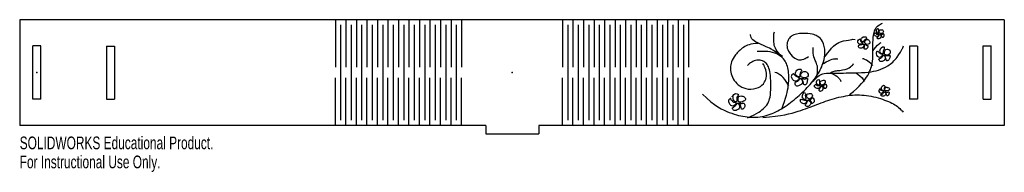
# Model space of a CAD drawing. Header units: millimetres. Extents: x -187 to 187, y -38 to 20.
import ezdxf

# ---------------------------------------------------------------- set-up
doc = ezdxf.new("R2010")
doc.units = ezdxf.units.MM
doc.header["$PDSIZE"] = -1
doc.styles.add('SLDTEXTSTYLE0', font='TXT', dxfattribs={"width": 0.7})

msp = doc.modelspace()

# ---------------------------------------------------------------- linework, layer by layer
at = {"color": 7, "linetype": 'Continuous'}
for p, q in [((187.24, 20.12), (-187.24, 20.12)), ((-187.24, 20.12), (-187.24, -20.12)), ((-67.19, 20.12), (-67.19, 2)), ((-63.19, 20.12), (-63.19, 2)), ((-59.19, 20.12), (-59.19, 2)), ((-55.19, 20.12), (-55.19, 2)), ((-51.19, 20.12), (-51.19, 2)), ((-47.19, 20.12), (-47.19, 2)), ((-43.19, 20.12), (-43.19, 2)), ((-39.19, 20.12), (-39.19, 2)), ((-35.19, 20.12), (-35.19, 2)), ((-31.19, 20.12), (-31.19, 2)), ((-27.19, 20.12), (-27.19, 2)), ((-23.19, 20.12), (-23.19, 2)), ((-19.19, 20.12), (-19.19, 2)), ((19.19, 20.12), (19.19, 2)), ((23.19, 20.12), (23.19, 2)), ((27.19, 20.12), (27.19, 2)), ((31.19, 20.12), (31.19, 2)), ((35.19, 20.12), (35.19, 2)), ((39.19, 20.12), (39.19, 2)), ((43.19, 20.12), (43.19, 2)), ((47.19, 20.12), (47.19, 2)), ((51.19, 20.12), (51.19, 2)), ((55.19, 20.12), (55.19, 2)), ((59.19, 20.12), (59.19, 2)), ((63.19, 20.12), (63.19, 2)), ((67.19, 20.12), (67.19, 2)), ((187.24, 20.12), (187.24, -20.12)), ((-65.19, 18.12), (-65.19, -18.12)), ((-61.19, 18.12), (-61.19, -18.12)), ((-57.19, 18.12), (-57.19, -18.12)), ((-53.19, 18.12), (-53.19, -18.12)), ((-49.19, 18.12), (-49.19, -18.12)), ((-45.19, 18.12), (-45.19, -18.12)), ((-41.19, 18.12), (-41.19, -18.12)), ((-37.19, 18.12), (-37.19, -18.12)), ((-33.19, 18.12), (-33.19, -18.12)), ((-29.19, 18.12), (-29.19, -18.12)), ((-25.19, 18.12), (-25.19, -18.12)), ((-21.19, 18.12), (-21.19, -18.12)), ((21.19, 18.12), (21.19, -18.12)), ((25.19, 18.12), (25.19, -18.12)), ((29.19, 18.12), (29.19, -18.12)), ((33.19, 18.12), (33.19, -18.12)), ((37.19, 18.12), (37.19, -18.12)), ((41.19, 18.12), (41.19, -18.12)), ((45.19, 18.12), (45.19, -18.12)), ((49.19, 18.12), (49.19, -18.12)), ((53.19, 18.12), (53.19, -18.12)), ((57.19, 18.12), (57.19, -18.12)), ((61.19, 18.12), (61.19, -18.12)), ((65.19, 18.12), (65.19, -18.12)), ((-179.24, 10.12), (-182.24, 10.12)), ((-182.24, -10.12), (-182.24, 10.12)), ((-179.24, -10.12), (-179.24, 10.12)), ((-154.24, 10.07), (-151.24, 10.07)), ((-154.24, 10.07), (-154.24, -10.17)), ((-151.24, 10.07), (-151.24, -10.17)), ((154.24, 10.07), (151.24, 10.07)), ((151.24, 10.07), (151.24, -10.17)), ((154.24, 10.07), (154.24, -10.17)), ((179.24, 10.12), (182.24, 10.12)), ((179.24, -10.12), (179.24, 10.12)), ((182.24, -10.12), (182.24, 10.12)), ((-67.19, -20.12), (-67.19, -2)), ((-63.19, -20.12), (-63.19, -2)), ((-59.19, -20.12), (-59.19, -2)), ((-55.19, -20.12), (-55.19, -2)), ((-51.19, -20.12), (-51.19, -2)), ((-47.19, -20.12), (-47.19, -2)), ((-43.19, -20.12), (-43.19, -2)), ((-39.19, -20.12), (-39.19, -2)), ((-35.19, -20.12), (-35.19, -2)), ((-31.19, -20.12), (-31.19, -2)), ((-27.19, -20.12), (-27.19, -2)), ((-23.19, -20.12), (-23.19, -2)), ((-19.19, -20.12), (-19.19, -2)), ((19.19, -20.12), (19.19, -2)), ((23.19, -20.12), (23.19, -2)), ((27.19, -20.12), (27.19, -2)), ((31.19, -20.12), (31.19, -2)), ((35.19, -20.12), (35.19, -2)), ((39.19, -20.12), (39.19, -2)), ((43.19, -20.12), (43.19, -2)), ((47.19, -20.12), (47.19, -2)), ((51.19, -20.12), (51.19, -2)), ((55.19, -20.12), (55.19, -2)), ((59.19, -20.12), (59.19, -2)), ((63.19, -20.12), (63.19, -2)), ((67.19, -20.12), (67.19, -2)), ((-179.24, -10.12), (-182.24, -10.12)), ((-154.24, -10.17), (-151.24, -10.17)), ((154.24, -10.17), (151.24, -10.17)), ((179.24, -10.12), (182.24, -10.12)), ((-10, -20.12), (-187.24, -20.12)), ((-10, -20.12), (-10, -23.36)), ((187.24, -20.12), (10.24, -20.12)), ((10.24, -20.12), (10.24, -23.36)), ((-10, -23.36), (10.24, -23.36))]:
    msp.add_line(p, q, dxfattribs=at)
for points, knots in [([(128.39, -8.43), (132.52, -5.11), (135.94, -0.81), (137.36, 4.25), (137.21, 8.27), (137.2, 12.27), (137.81, 16.23), (138.9, 17.79), (140.93, 18.74), (140.2, 18.5), (140.93, 18.74)], [0, 0, 0, 0, 0.164496, 0.335138, 0.497967, 0.623024, 0.747099, 0.871384, 0.930378, 1, 1, 1, 1]), ([(102.82, 6.07), (100.52, 8.04), (99.27, 10.86), (99.79, 15.55), (99.41, 13.98), (99.79, 15.55)], [0, 0, 0, 0, 0.280014, 0.564453, 1, 1, 1, 1]), ([(138.28, 15), (138.13, 15.07), (137.96, 15.06), (137.77, 14.82), (137.75, 14.32), (137.99, 13.92), (138.9, 13.61), (139.36, 13.99), (139.5, 14.5), (139.4, 14.6), (139.22, 14.62), (138.8, 14.6), (138.49, 14.71), (138.28, 15), (138.34, 14.89), (138.28, 15)], [0, 0, 0, 0, 0.0326653, 0.0650498, 0.1258162, 0.2223424, 0.3133987, 0.5008132, 0.6185739, 0.7211531, 0.7478817, 0.7840582, 0.8660587, 0.9302025, 1, 1, 1, 1]), ([(139.54, 16.21), (139.34, 15.59), (139.39, 14.87), (139.32, 14.8), (139.22, 14.78), (138.98, 14.84), (138.51, 15.19), (138.55, 16.08), (138.79, 16.47), (139.17, 16.68), (139.44, 16.52), (139.54, 16.21), (139.52, 16.32), (139.54, 16.21)], [0, 0, 0, 0, 0.1353445, 0.2836855, 0.3040946, 0.3248926, 0.37633, 0.4988997, 0.6824234, 0.7778543, 0.8686409, 0.933153, 1, 1, 1, 1]), ([(139.73, 15.98), (139.63, 15.34), (139.7, 15.03), (139.93, 14.83), (140.58, 14.76), (141.12, 15.09), (141.36, 15.68), (141.12, 16.09), (140.64, 16.3), (140.1, 16.25), (139.73, 15.98), (139.85, 16.08), (139.73, 15.98)], [0, 0, 0, 0, 0.124196, 0.18496, 0.244805, 0.370479, 0.491671, 0.614108, 0.704839, 0.806788, 0.909851, 1, 1, 1, 1]), ([(72.51, -8.21), (77.12, -12.89), (83.03, -15.62), (89.5, -17.19), (95.91, -16.99), (101.91, -14.41), (107.45, -10.39), (112.45, -5.86), (116.51, -0.75), (118.4, 3.28), (119.35, 7.88), (118.34, 12.12), (116.7, 13.66), (114.42, 14.69), (109.2, 15.06), (106.89, 14.35), (105.22, 13), (104.46, 11.02), (104.63, 8.73), (107.27, 5.08), (110, 4.46), (112.71, 6.07), (111.86, 5.35), (112.71, 6.07)], [0, 0, 0, 0, 0.068695, 0.136654, 0.206228, 0.273181, 0.341417, 0.412922, 0.483417, 0.551601, 0.598051, 0.647135, 0.692646, 0.716142, 0.74226, 0.796973, 0.822178, 0.844654, 0.866798, 0.890757, 0.937798, 0.967021, 1, 1, 1, 1]), ([(101.3, 7.07), (98.51, 9.09), (95.52, 10.33), (92.28, 11.77), (90.97, 12.89), (90.68, 14.46), (90.7, 13.9), (90.68, 14.46)], [0, 0, 0, 0, 0.254304, 0.493049, 0.755116, 0.88207, 1, 1, 1, 1]), ([(119.14, 6.07), (121.56, 9.81), (124.58, 12.06), (130.5, 12.58), (128.44, 12.7), (130.5, 12.58)], [0, 0, 0, 0, 0.314728, 0.580232, 1, 1, 1, 1]), ([(132.14, 12.74), (131.5, 12.3), (131.51, 11.51), (131.89, 10.81), (132.65, 10.73), (133.41, 11.18), (133.43, 11.25), (133.4, 11.32), (133.24, 11.46), (132.78, 11.71), (132.5, 12.04), (132.54, 12.55), (132.52, 12.68), (132.45, 12.75), (132.14, 12.74), (132.25, 12.77), (132.14, 12.74)], [0, 0, 0, 0, 0.122679, 0.245876, 0.37052, 0.489898, 0.628025, 0.639874, 0.651908, 0.684409, 0.767144, 0.835077, 0.914003, 0.934866, 0.951518, 1, 1, 1, 1]), ([(133.43, 13.51), (132.92, 13.15), (132.71, 12.62), (132.95, 12), (133.51, 11.61), (133.65, 11.65), (133.75, 11.81), (133.91, 12.23), (134.43, 12.63), (134.75, 12.72), (134.91, 13.02), (134.78, 13.5), (134.21, 13.69), (133.43, 13.51), (133.68, 13.6), (133.43, 13.51)], [0, 0, 0, 0, 0.094431, 0.182516, 0.283748, 0.386915, 0.410225, 0.438253, 0.507029, 0.60665, 0.658388, 0.709502, 0.785382, 0.877275, 1, 1, 1, 1]), ([(134.78, 12.58), (134.12, 12.05), (134.09, 11.27), (134.69, 10.71), (135.5, 10.65), (136.17, 11.08), (136.13, 11.67), (135.84, 12.25), (135.38, 12.6), (134.78, 12.58), (134.99, 12.62), (134.78, 12.58)], [0, 0, 0, 0, 0.130835, 0.250552, 0.377041, 0.502261, 0.62598, 0.717744, 0.817464, 0.906723, 1, 1, 1, 1]), ([(137.21, 8.2), (138.73, 10.39), (140.42, 11.4), (139.82, 11.1), (140.42, 11.4)], [0, 0, 0, 0, 0.576149, 1, 1, 1, 1]), ([(139.73, 14.5), (139.35, 13.67), (138.94, 13.41), (138.87, 13.33), (138.86, 13.22), (138.96, 12.98), (139.23, 12.81), (139.54, 12.81), (140.34, 13.32), (140.44, 13.75), (140.25, 14.21), (140.03, 14.43), (139.73, 14.5), (139.84, 14.49), (139.73, 14.5)], [0, 0, 0, 0, 0.182766, 0.280241, 0.301052, 0.323061, 0.374138, 0.438061, 0.500048, 0.68835, 0.776187, 0.874734, 0.937825, 1, 1, 1, 1]), ([(140.23, 14.46), (140.24, 14.45), (140.25, 14.43), (140.31, 14.39), (140.47, 14.27), (140.66, 14), (140.65, 13.68), (140.7, 13.39), (140.9, 13.3), (141.1, 13.34), (141.44, 13.8), (141.45, 14.32), (141.37, 14.62), (141.23, 14.84), (141, 14.72), (140.77, 14.52), (140.48, 14.46), (140.31, 14.47), (140.26, 14.47), (140.24, 14.46), (140.23, 14.46), (140.23, 14.46), (140.23, 14.46)], [0, 0, 0, 0, 0.002763, 0.007861, 0.02423, 0.069053, 0.144273, 0.214622, 0.281191, 0.329495, 0.3756, 0.504422, 0.621887, 0.692477, 0.750215, 0.807996, 0.875945, 0.943434, 0.981368, 0.994101, 0.997899, 1, 1, 1, 1]), ([(93.67, 11.08), (90.66, 10.95), (87.85, 9.85), (83.76, 5.5), (82.96, 2.62), (83.17, -0.36), (84.38, -3.1), (86.45, -5.27), (90.17, -6.7), (94.06, -5.89), (96, -4.07), (96.93, -1.56), (96.72, 1.14), (95.43, 3.44), (95.93, 2.71), (95.43, 3.44)], [0, 0, 0, 0, 0.070699, 0.141593, 0.281679, 0.351746, 0.421901, 0.492071, 0.562501, 0.655882, 0.749323, 0.811656, 0.874433, 0.938002, 1, 1, 1, 1]), ([(102.61, -13.98), (104.32, -9.64), (105.45, -4.08), (105.27, 1.49), (103.85, 4.94), (101.02, 7.21), (97.18, 8.16), (93.3, 7.95), (94.59, 8.09), (93.3, 7.95)], [0, 0, 0, 0, 0.14986, 0.332355, 0.511485, 0.631352, 0.747941, 0.874918, 1, 1, 1, 1]), ([(115.73, -1.96), (116.67, 1.24), (115.67, 3.96), (114.41, 6.6), (114.59, 9.58), (114.4, 8.56), (114.59, 9.58)], [0, 0, 0, 0, 0.274918, 0.513201, 0.754052, 1, 1, 1, 1]), ([(114.59, -3.47), (116.26, -1.15), (118.42, -0.23), (123.37, -0.2), (133.29, -0.18), (138.23, 0.37), (142.91, 2.25), (146.76, 5.67), (148.96, 10.16), (148.34, 8.58), (148.96, 10.16)], [0, 0, 0, 0, 0.071107, 0.129425, 0.252494, 0.498972, 0.62257, 0.747729, 0.87592, 1, 1, 1, 1]), ([(131.89, 10.44), (131.7, 10.11), (131.74, 9.69), (132.14, 9.27), (132.72, 9.11), (133.73, 9.65), (133.94, 10.41), (133.82, 10.69), (133.58, 10.82), (131.89, 10.44), (132.45, 10.72), (131.89, 10.44)], [0, 0, 0, 0, 0.0613, 0.127663, 0.221226, 0.317963, 0.501791, 0.628172, 0.677146, 0.721522, 1, 1, 1, 1]), ([(134.06, 10.82), (134.08, 9.76), (133.9, 9.26), (133.99, 9), (134.21, 8.84), (134.56, 8.85), (134.89, 9.04), (135.32, 9.61), (135.43, 9.95), (135.35, 10.3), (135, 10.33), (134.67, 10.39), (134.35, 10.66), (134.1, 10.83), (134.08, 10.83), (134.06, 10.82), (134.07, 10.82), (134.06, 10.82)], [0, 0, 0, 0, 0.184483, 0.277261, 0.324485, 0.372063, 0.433721, 0.498792, 0.622737, 0.685108, 0.7485, 0.80859, 0.867429, 0.940293, 0.992297, 0.99654, 1, 1, 1, 1]), ([(141.13, 6.86), (140.9, 6.44), (140.54, 6.07), (139.66, 5.76), (138.82, 6.22), (138.46, 7.12), (138.49, 7.6), (138.78, 7.98), (139.13, 8.14), (139.43, 7.98), (139.8, 7.33), (140.45, 6.97), (140.89, 6.95), (141.05, 6.93), (141.1, 6.9), (141.13, 6.86), (141.12, 6.87), (141.13, 6.86)], [0, 0, 0, 0, 0.0613586, 0.1277515, 0.249282, 0.372143, 0.4976497, 0.5599059, 0.6223454, 0.6712331, 0.7151503, 0.8113182, 0.9071795, 0.9649659, 0.9861308, 0.9936255, 1, 1, 1, 1]), ([(141.23, 7.07), (141.07, 7.03), (140.82, 7.1), (140.31, 7.35), (139.84, 7.82), (139.75, 8.53), (140.63, 9.58), (141.07, 9.76), (141.52, 9.66), (141.72, 9.37), (141.73, 9), (141.28, 8.49), (141.23, 7.07), (141.11, 7.6), (141.23, 7.07)], [0, 0, 0, 0, 0.022402, 0.056713, 0.132654, 0.221521, 0.316031, 0.49943, 0.562073, 0.623613, 0.671713, 0.720167, 0.811401, 1, 1, 1, 1]), ([(141.58, 7.07), (141.5, 8.04), (142.02, 8.81), (142.99, 8.88), (143.79, 8.35), (144.04, 7.94), (144.02, 7.47), (142.9, 6.58), (142.18, 6.68), (141.58, 7.07), (141.77, 6.92), (141.58, 7.07)], [0, 0, 0, 0, 0.12655, 0.24752, 0.375155, 0.499492, 0.562881, 0.624488, 0.811063, 0.905803, 1, 1, 1, 1]), ([(89.58, -17.2), (93.44, -15.55), (96.03, -13.66), (97.6, -11.46), (98.4, -8.88), (98.55, -1.5), (97.97, 1.46), (96.7, 3.73), (95.12, 4.67), (93.08, 4.77), (91.04, 4.08), (89.58, 2.67), (90.03, 3.2), (89.58, 2.67)], [0, 0, 0, 0, 0.124005, 0.21867, 0.298427, 0.378143, 0.596099, 0.685144, 0.761947, 0.816161, 0.876711, 0.940059, 1, 1, 1, 1]), ([(118.46, 3.44), (121.27, 5.29), (123.94, 5.2), (123.02, 5.34), (123.94, 5.2)], [0, 0, 0, 0, 0.558291, 1, 1, 1, 1]), ([(137.21, 2.67), (135.26, 4.82), (133.27, 5.2), (133.98, 5.15), (133.27, 5.2)], [0, 0, 0, 0, 0.589229, 1, 1, 1, 1]), ([(141.35, 6.66), (141.3, 6.64), (141.25, 6.57), (141.15, 6.38), (140.96, 6.05), (140.44, 5.58), (139.93, 5.38), (139.67, 5.3), (139.55, 5.11), (139.61, 4.73), (139.94, 4.27), (140.38, 4.09), (141.31, 4.29), (141.97, 4.98), (141.95, 5.91), (141.66, 6.27), (141.5, 6.51), (141.35, 6.66), (141.41, 6.62), (141.35, 6.66)], [0, 0, 0, 0, 0.007551, 0.018424, 0.046726, 0.096182, 0.187591, 0.258723, 0.293756, 0.32282, 0.373026, 0.445226, 0.506958, 0.630914, 0.754107, 0.875029, 0.935167, 0.972229, 1, 1, 1, 1]), ([(141.67, 6.58), (142.32, 5.44), (142.24, 4.77), (142.47, 4.52), (142.82, 4.45), (143.55, 4.96), (143.82, 6.02), (143.77, 6.4), (143.7, 6.52), (143.6, 6.58), (142.68, 6.31), (141.78, 6.57), (141.67, 6.59), (141.67, 6.59), (141.67, 6.59), (141.67, 6.58), (141.67, 6.58), (141.67, 6.58)], [0, 0, 0, 0, 0.179496, 0.271202, 0.317753, 0.366545, 0.48713, 0.636701, 0.688894, 0.708046, 0.723779, 0.855021, 0.982585, 0.998239, 0.998611, 0.998964, 1, 1, 1, 1]), ([(105.32, -5.08), (103.17, -1.14), (99.94, 0), (101.13, -0.25), (99.94, 0)], [0, 0, 0, 0, 0.567233, 1, 1, 1, 1]), ([(109.43, -1.51), (109.44, -0.31), (109.82, 0.16), (110.12, 0.68), (110.05, 1.09), (109.78, 1.37), (108.65, 1.27), (107.65, 0.01), (107.69, -0.79), (108.45, -1.44), (109.05, -1.64), (109.29, -1.62), (109.43, -1.51), (109.39, -1.56), (109.43, -1.51)], [0, 0, 0, 0, 0.136993, 0.20536, 0.27304, 0.320923, 0.365042, 0.49342, 0.67574, 0.767038, 0.881349, 0.95283, 0.979346, 1, 1, 1, 1]), ([(109.86, -0.56), (109.73, -1.16), (109.87, -1.63), (110.94, -2.14), (112.01, -2.1), (112.75, -1.23), (112.58, -0.12), (111.62, 0.48), (110.45, 0.33), (109.86, -0.56), (110.01, -0.21), (109.86, -0.56)], [0, 0, 0, 0, 0.067366, 0.122707, 0.253864, 0.372985, 0.499981, 0.624073, 0.749362, 0.88121, 1, 1, 1, 1]), ([(121.17, -0.12), (121.97, 0.43), (122.95, 0.65), (125.78, 0.89), (128.5, 1.52), (129.92, 3.44), (129.52, 2.7), (129.92, 3.44)], [0, 0, 0, 0, 0.097058, 0.197787, 0.482267, 0.760867, 1, 1, 1, 1]), ([(109.31, -1.96), (109.33, -2.05), (109.3, -2.16), (109.13, -2.41), (108.67, -2.93), (108, -3.31), (107.14, -3.15), (106.15, -1.82), (106.18, -1.25), (106.55, -0.72), (106.97, -0.51), (107.14, -0.54), (107.25, -0.7), (108.1, -1.62), (109.31, -1.96), (108.88, -1.89), (109.31, -1.96)], [0, 0, 0, 0, 0.009917, 0.022417, 0.05665, 0.131957, 0.217704, 0.3138, 0.497306, 0.559914, 0.630594, 0.683121, 0.702622, 0.724076, 0.861277, 1, 1, 1, 1]), ([(109.61, -2.2), (108.87, -3.32), (108.24, -3.55), (107.64, -3.74), (107.68, -4.65), (107.96, -5.11), (108.53, -5.24), (110.19, -4.63), (110.61, -3.91), (110.39, -3.08), (110.03, -2.49), (109.81, -2.26), (109.61, -2.2), (109.68, -2.22), (109.61, -2.2)], [0, 0, 0, 0, 0.14311, 0.214735, 0.281833, 0.379536, 0.437192, 0.499028, 0.688271, 0.777953, 0.870202, 0.943974, 0.977409, 1, 1, 1, 1]), ([(110.08, -2.31), (110.06, -2.37), (110.07, -2.44), (110.19, -2.59), (110.56, -2.92), (110.86, -3.64), (110.82, -4.41), (111.1, -4.7), (111.51, -4.79), (111.93, -4.49), (112.17, -4.05), (112.4, -2.83), (112.39, -2.39), (112.35, -2.25), (112.26, -2.2), (111.76, -2.48), (111.17, -2.53), (110.63, -2.26), (110.35, -2.2), (110.08, -2.31), (110.17, -2.26), (110.08, -2.31)], [0, 0, 0, 0, 0.007956, 0.016113, 0.038545, 0.0978, 0.188919, 0.280254, 0.328404, 0.376968, 0.437696, 0.497159, 0.642554, 0.695009, 0.712169, 0.724314, 0.791258, 0.861129, 0.931929, 0.96569, 1, 1, 1, 1]), ([(116.69, -2.7), (116.34, -2.7), (116.01, -2.9), (115.73, -3.92), (115.89, -4.43), (116.42, -4.75), (116.85, -4.79), (117.01, -4.76), (117.09, -4.67), (116.94, -4.19), (116.93, -3.66), (117.01, -3.13), (116.69, -2.7), (116.83, -2.84), (116.69, -2.7)], [0, 0, 0, 0, 0.060908, 0.127268, 0.310763, 0.403401, 0.511143, 0.58551, 0.613596, 0.634291, 0.721488, 0.814378, 0.906767, 1, 1, 1, 1]), ([(117.29, -3.47), (117.2, -4.28), (117.52, -4.73), (118.1, -4.82), (119.02, -4.16), (119.21, -3.37), (119.13, -3.12), (118.91, -2.98), (118.28, -2.91), (117.7, -3.07), (117.29, -3.47), (117.41, -3.32), (117.29, -3.47)], [0, 0, 0, 0, 0.1306639, 0.2196976, 0.3142727, 0.4950557, 0.6264129, 0.6679342, 0.710577, 0.8119104, 0.9089121, 1, 1, 1, 1]), ([(121.17, -0.12), (123.96, -1.35), (125.1, -3.47), (124.8, -2.68), (125.1, -3.47)], [0, 0, 0, 0, 0.5592634, 1, 1, 1, 1]), ([(131.09, -0.22), (133.1, -1.73), (134, -3.47), (133.75, -2.85), (134, -3.47)], [0, 0, 0, 0, 0.5631657, 1, 1, 1, 1]), ([(117.18, -4.95), (116.89, -4.94), (116.62, -5.05), (116.05, -4.86), (115.58, -4.53), (115.31, -4.62), (115.08, -4.85), (114.98, -5.22), (115.1, -5.59), (116.09, -6.2), (116.66, -6.11), (117.08, -5.72), (117.24, -5.31), (117.26, -5.09), (117.18, -4.95), (117.21, -5), (117.18, -4.95)], [0, 0, 0, 0, 0.046522, 0.092515, 0.187807, 0.27982, 0.326056, 0.37718, 0.437896, 0.500896, 0.684912, 0.777811, 0.869362, 0.938766, 0.973452, 1, 1, 1, 1]), ([(117.83, -5.11), (118.36, -5.61), (118.45, -6.35), (117.99, -6.92), (117.3, -7.15), (116.94, -7.02), (116.73, -6.72), (116.74, -6.5), (116.85, -6.34), (117.17, -6.05), (117.43, -5.27), (117.57, -5.04), (117.83, -5.11), (117.74, -5.06), (117.83, -5.11)], [0, 0, 0, 0, 0.122724, 0.249685, 0.37417, 0.497386, 0.561507, 0.624419, 0.660325, 0.694331, 0.767876, 0.908011, 0.953546, 1, 1, 1, 1]), ([(118.31, -5.11), (118.56, -5.35), (118.71, -5.65), (118.79, -6), (118.88, -6.12), (119.05, -6.16), (119.5, -5.97), (119.71, -5.4), (119.62, -4.81), (119.46, -4.53), (119.34, -4.42), (119.21, -4.4), (118.74, -4.83), (118.5, -4.89), (118.38, -4.9), (118.31, -4.96), (118.31, -5.11), (118.3, -5.06), (118.31, -5.11)], [0, 0, 0, 0, 0.069681, 0.137413, 0.211535, 0.242681, 0.276654, 0.377311, 0.500526, 0.622174, 0.686769, 0.719125, 0.744945, 0.875214, 0.924107, 0.949006, 0.968572, 1, 1, 1, 1]), ([(141.4, -7.17), (140.94, -7.73), (140.33, -7.94), (139.68, -7.59), (139.43, -6.95), (139.72, -6.3), (139.99, -6.24), (140.1, -6.3), (140.12, -6.42), (140.12, -6.62), (140.25, -6.77), (140.73, -6.92), (141.2, -7.01), (141.35, -7.07), (141.39, -7.12), (141.4, -7.17), (141.4, -7.15), (141.4, -7.17)], [0, 0, 0, 0, 0.126992, 0.241438, 0.371013, 0.492405, 0.61758, 0.66536, 0.688664, 0.710071, 0.745381, 0.779312, 0.86681, 0.951403, 0.980138, 0.990402, 1, 1, 1, 1]), ([(141.58, -7.32), (141.46, -7.47), (141.38, -7.69), (141.12, -8), (140.81, -8.27), (140.38, -8.32), (140.31, -8.39), (140.3, -8.51), (140.4, -8.82), (140.98, -9.23), (142.03, -8.81), (142.24, -8.35), (142.07, -7.81), (141.9, -7.49), (141.75, -7.37), (141.58, -7.32), (141.64, -7.33), (141.58, -7.32)], [0, 0, 0, 0, 0.0315758, 0.0714063, 0.1408272, 0.2108259, 0.2838256, 0.3010446, 0.3223053, 0.3775873, 0.4988116, 0.6920849, 0.7783168, 0.8745122, 0.9363087, 0.9696427, 1, 1, 1, 1]), ([(141.35, -4.88), (140.74, -5.22), (140.44, -5.83), (140.48, -6.56), (141.1, -6.91), (141.45, -6.97), (141.51, -6.91), (141.52, -6.8), (141.49, -6.5), (141.56, -5.96), (141.87, -5.3), (141.71, -5.01), (141.35, -4.88), (141.48, -4.9), (141.35, -4.88)], [0, 0, 0, 0, 0.124609, 0.244224, 0.372914, 0.499923, 0.562018, 0.576887, 0.596858, 0.650681, 0.746122, 0.874299, 0.932638, 1, 1, 1, 1]), ([(142.32, -5.63), (141.76, -6.05), (141.65, -6.56), (141.96, -6.98), (143, -7.1), (143.58, -6.71), (143.69, -6.2), (143.35, -5.79), (142.32, -5.63), (142.68, -5.62), (142.32, -5.63)], [0, 0, 0, 0, 0.125202, 0.218079, 0.311707, 0.498765, 0.623896, 0.717571, 0.812873, 1, 1, 1, 1]), ([(141.97, -7.4), (141.96, -7.41), (141.97, -7.42), (142.07, -7.52), (142.24, -7.68), (142.39, -7.98), (142.46, -8.73), (142.6, -8.89), (142.85, -8.88), (143.36, -8.45), (143.5, -7.82), (143.35, -7.36), (143.19, -7.32), (143.01, -7.42), (142.68, -7.55), (142.33, -7.45), (142.15, -7.4), (141.97, -7.4), (142.03, -7.4), (141.97, -7.4)], [0, 0, 0, 0, 0.0018449, 0.0040942, 0.0323355, 0.0757309, 0.1413983, 0.2855299, 0.3270386, 0.3752495, 0.5032561, 0.6273998, 0.7207777, 0.7525051, 0.7907688, 0.8584904, 0.9285424, 0.9643061, 1, 1, 1, 1]), ([(85.28, -11.44), (85.31, -11.51), (85.28, -11.62), (85.14, -11.9), (84.68, -12.45), (83.93, -12.74), (83.08, -12.49), (82.16, -11.08), (82.34, -10.46), (82.87, -9.94), (83.06, -9.86), (83.21, -9.87), (83.3, -10.23), (83.62, -10.77), (84.08, -11.23), (84.31, -11.44), (84.67, -11.47), (85.04, -11.42), (85.28, -11.44), (85.2, -11.43), (85.28, -11.44)], [0, 0, 0, 0, 0.008188, 0.019915, 0.053952, 0.130798, 0.217753, 0.313927, 0.496167, 0.565427, 0.645717, 0.668124, 0.683547, 0.723306, 0.790734, 0.861583, 0.895214, 0.933713, 0.974277, 1, 1, 1, 1]), ([(85.69, -9.21), (86.12, -8.77), (86.16, -8.54), (86.03, -8.3), (85.4, -7.9), (84.81, -7.96), (83.7, -9.2), (83.68, -9.24), (83.68, -9.24), (83.68, -9.24), (83.68, -9.24), (83.68, -9.24), (83.69, -9.23), (83.99, -8.95), (84.05, -8.97), (84.17, -10.3), (84.46, -11), (85.11, -11.19), (85.4, -11.1), (85.53, -10.91), (85.36, -10.02), (85.69, -9.21), (85.51, -9.47), (85.69, -9.21)], [0, 0, 0, 0, 0.0629694, 0.0869095, 0.1149229, 0.1918394, 0.2517938, 0.4229511, 0.427372, 0.4274472, 0.4274846, 0.4275305, 0.4276199, 0.4289671, 0.4710131, 0.4778524, 0.615139, 0.6928753, 0.7624321, 0.7932009, 0.8174139, 0.910585, 1, 1, 1, 1]), ([(86.03, -9.51), (85.89, -10.57), (86.21, -11.26), (87.06, -11.44), (88.59, -10.81), (88.84, -10.33), (88.75, -9.75), (88.18, -9.13), (87.37, -8.95), (86.58, -8.85), (86.03, -9.51), (86.19, -9.22), (86.03, -9.51)], [0, 0, 0, 0, 0.121791, 0.208299, 0.307191, 0.495213, 0.556527, 0.62248, 0.717637, 0.8128, 0.902771, 1, 1, 1, 1]), ([(95.43, -17.1), (102.58, -16.64), (109.34, -14.74), (115.93, -12.17), (122.57, -9.72), (129.5, -8.31), (136.56, -8.67), (144.09, -11.24), (146.8, -12.83), (148.81, -15.15), (148.19, -14.32), (148.81, -15.15)], [0, 0, 0, 0, 0.126468, 0.250491, 0.375347, 0.500247, 0.625108, 0.749884, 0.890348, 0.945799, 1, 1, 1, 1]), ([(111.96, -10.49), (110.95, -10.57), (110.07, -10.1), (109.76, -10.18), (109.62, -10.48), (109.76, -11.34), (110.89, -12.03), (111.54, -11.87), (111.96, -11.38), (112.08, -10.85), (112.07, -10.61), (112.02, -10.53), (111.96, -10.49), (111.98, -10.5), (111.96, -10.49)], [0, 0, 0, 0, 0.141758, 0.282698, 0.327439, 0.37409, 0.496226, 0.68233, 0.775358, 0.866243, 0.941993, 0.976269, 0.989088, 1, 1, 1, 1]), ([(110.99, -7.78), (111.41, -7.82), (111.77, -8.11), (111.81, -8.31), (111.69, -8.49), (111.6, -8.91), (111.95, -9.82), (111.94, -9.95), (111.84, -10.07), (111.39, -10.24), (110.58, -10.01), (110.19, -9.26), (110.37, -8.37), (110.99, -7.78), (110.75, -7.96), (110.99, -7.78)], [0, 0, 0, 0, 0.061854, 0.129014, 0.157703, 0.189183, 0.250767, 0.390995, 0.410146, 0.432455, 0.502187, 0.623364, 0.745594, 0.876179, 1, 1, 1, 1]), ([(112.62, -10.49), (112.45, -10.53), (112.35, -10.64), (112.35, -10.98), (112.13, -11.6), (111.74, -12.16), (111.63, -12.46), (111.76, -12.75), (112.16, -12.98), (112.61, -12.97), (113.38, -12.53), (113.73, -11.71), (113.39, -10.94), (112.62, -10.49), (112.9, -10.61), (112.62, -10.49)], [0, 0, 0, 0, 0.024354, 0.045359, 0.094435, 0.187328, 0.283662, 0.329517, 0.373847, 0.439874, 0.502818, 0.629203, 0.755379, 0.874032, 1, 1, 1, 1]), ([(112.3, -8.21), (111.91, -8.97), (112.15, -9.62), (112.72, -9.98), (113.4, -9.97), (113.95, -9.61), (114.37, -8.81), (114.14, -8.22), (113.58, -7.88), (112.3, -8.21), (112.73, -8), (112.3, -8.21)], [0, 0, 0, 0, 0.120571, 0.218509, 0.315208, 0.411089, 0.503306, 0.631529, 0.721035, 0.814352, 1, 1, 1, 1]), ([(113.03, -10.38), (113.77, -10.97), (113.97, -11.4), (113.95, -11.65), (113.99, -11.73), (114.07, -11.78), (114.77, -11.57), (115.01, -10.81), (114.86, -10.16), (114.76, -9.84), (114.52, -9.63), (114.34, -9.63), (114.2, -9.71), (114.04, -9.98), (113.47, -10.22), (113.14, -10.24), (112.85, -10.25), (112.83, -10.26), (112.83, -10.27), (112.83, -10.27), (113.03, -10.38), (112.95, -10.36), (113.03, -10.38)], [0, 0, 0, 0, 0.136948, 0.206715, 0.242996, 0.256552, 0.270997, 0.377193, 0.493091, 0.590142, 0.640519, 0.685789, 0.711802, 0.735438, 0.780878, 0.871364, 0.919523, 0.96154, 0.964545, 0.965518, 0.966602, 1, 1, 1, 1]), ([(85.69, -11.63), (85.15, -12.76), (83.94, -13.17), (83.83, -13.53), (83.94, -13.98), (84.26, -14.44), (84.76, -14.6), (86.32, -13.97), (86.67, -13.2), (86.49, -12.43), (86.08, -11.85), (85.86, -11.66), (85.77, -11.62), (85.69, -11.63), (85.72, -11.62), (85.69, -11.63)], [0, 0, 0, 0, 0.139266, 0.282991, 0.325146, 0.376672, 0.438635, 0.497601, 0.685762, 0.779633, 0.86843, 0.947337, 0.980301, 0.991566, 1, 1, 1, 1]), ([(86.43, -11.81), (86.91, -12.19), (86.99, -12.69), (87.14, -13.86), (87.46, -14.04), (87.87, -14), (88.49, -13.2), (88.66, -12.41), (88.35, -11.73), (87.99, -11.64), (87.62, -11.77), (86.93, -11.73), (86.24, -11.61), (86.19, -11.61), (86.17, -11.62), (86.17, -11.63), (86.18, -11.65), (86.43, -11.81), (86.35, -11.77), (86.43, -11.81)], [0, 0, 0, 0, 0.074063, 0.135866, 0.280354, 0.325656, 0.37571, 0.498472, 0.596601, 0.688712, 0.733412, 0.781752, 0.865461, 0.951527, 0.958101, 0.96001, 0.961393, 0.964193, 1, 1, 1, 1])]:
    msp.add_open_spline(points, degree=3, knots=knots, dxfattribs=at)
for p in [(-180.74, 0), (0, 0)]:
    msp.add_point(p, dxfattribs=at)

# ---------------------------------------------------------------- texts
at = {"color": 7, "linetype": 'Continuous', "char_height": 4.8336, "attachment_point": 1, "style": 'SLDTEXTSTYLE0'}
for s, insert in [('SOLIDWORKS Educational Product.', (-187.24, -24.38)), ('For Instructional Use Only.', (-187.24, -31.63))]:
    msp.add_mtext(s, dxfattribs=dict(at, insert=insert))

doc.saveas('drawing.dxf')
